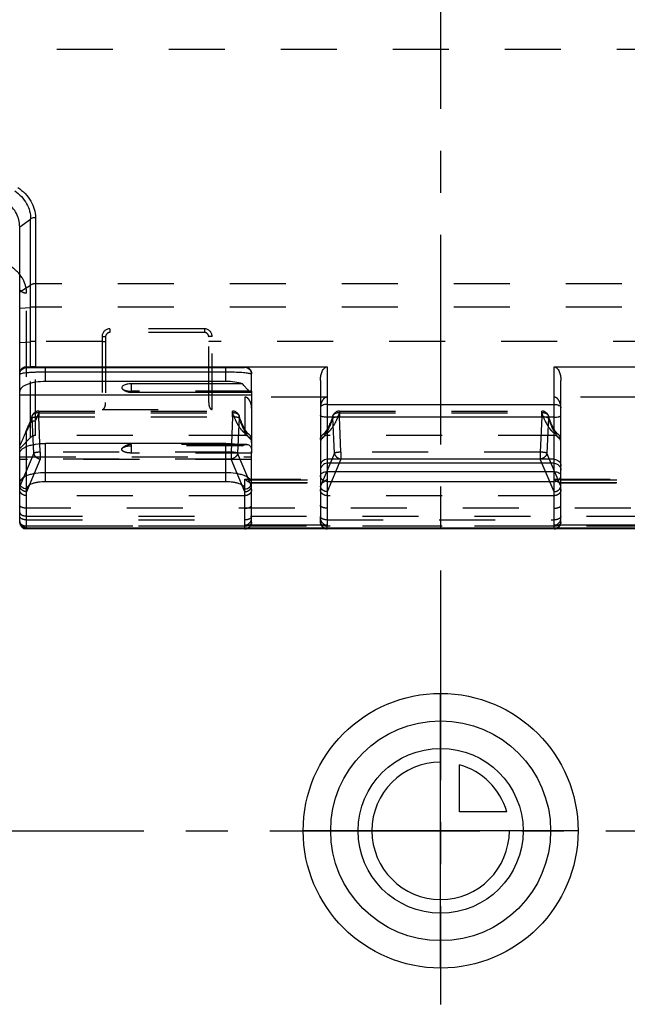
# Model space of a CAD drawing. Header units: millimetres. Extents: x 0 to 1000, y 0 to 1000.
# Tile 2 of 6: x 451 to 522, y 338 to 453. Entities that reach past the tile are written whole.
import ezdxf

# ---------------------------------------------------------------- set-up
doc = ezdxf.new("R2010")
doc.units = ezdxf.units.MM
doc.header["$LTSCALE"] = 65.185185
doc.linetypes.add('CENTER', pattern=[0.6, 0.375, -0.075, 0.075, -0.075])
doc.linetypes.add('HIDDEN', pattern=[0.2, 0.1, -0.1])
for name, color, linetype in [('ACHSEN_S', 7, 'CONTINUOUS'), ('FASEN', 7, 'CONTINUOUS'), ('FLAECHEN', 7, 'CONTINUOUS'), ('KOERPER', 7, 'CONTINUOUS'), ('KONST.EL_MIT_GEO', 7, 'CONTINUOUS'), ('KURVEN', 7, 'CONTINUOUS')]:
    doc.layers.add(name, color=color, linetype=linetype)

msp = doc.modelspace()

# ---------------------------------------------------------------- linework, layer by layer
at = {"layer": 'ACHSEN_S', "color": 40, "linetype": 'CENTER'}
for p, q in [((500, 662.55), (500, 338.23)), ((401.88, 358.45), (598.12, 358.45))]:
    msp.add_line(p, q, dxfattribs=at)
at = {"layer": 'FASEN', "color": 8, "linetype": 'HIDDEN'}
for p, q in [((452.27, 404.25), (451, 402.99)), ((451, 402.99), (451, 403.29))]:
    msp.add_line(p, q, dxfattribs=at)
at = {"layer": 'FASEN', "color": 7, "linetype": 'Continuous'}
msp.add_open_spline([(451, 428.81), (451, 429.08), (450.94, 429.61), (450.65, 430.37), (450.18, 431.06), (449.77, 431.45), (449.54, 431.63)], degree=3, knots=[0, 0, 0, 0, 0.240298, 0.483173, 0.734744, 1, 1, 1, 1], dxfattribs=at)
at = {"layer": 'FLAECHEN', "color": 8, "linetype": 'HIDDEN'}
for p, q in [((477.2, 404.49), (452.83, 404.49)), ((513.2, 404.49), (486.8, 404.49))]:
    msp.add_line(p, q, dxfattribs=at)
at = {"layer": 'KOERPER', "color": 8, "linetype": 'HIDDEN'}
for p, q in [((592.2, 449.45), (407.8, 449.45)), ((476.36, 403.45), (464, 403.45)), ((464, 402.45), (464, 403.45))]:
    msp.add_line(p, q, dxfattribs=at)
at = {"layer": 'KOERPER', "color": 7, "linetype": 'Continuous'}
for p, q in [((464, 409.5), (464, 410.51)), ((477.94, 409.5), (464, 409.5)), ((477.44, 403.45), (476.36, 403.45))]:
    msp.add_line(p, q, dxfattribs=at)
msp.add_arc((464, 411), 1.5, 226.1863, 270, dxfattribs=at)
at = {"layer": 'KOERPER', "color": 8, "linetype": 'HIDDEN'}
msp.add_arc((464, 401.95), 1.5, 90, 133.8137, dxfattribs=at)
at = {"layer": 'KOERPER', "color": 7, "linetype": 'Continuous'}
msp.add_open_spline([(464, 410.51), (463.82, 410.51), (463.51, 410.48), (463.15, 410.37), (462.95, 410.24), (462.88, 410.13), (462.88, 410.01), (462.93, 409.95), (462.96, 409.92)], degree=3, knots=[0, 0, 0, 0, 0.362688, 0.65547, 0.762168, 0.844032, 0.915794, 1, 1, 1, 1], dxfattribs=at)
at = {"layer": 'KOERPER', "color": 8, "linetype": 'HIDDEN'}
for points, knots in [([(462.96, 409.92), (463.01, 409.87), (463.14, 409.79), (463.49, 409.68), (463.79, 409.65), (464, 409.65)], [0, 0, 0, 0, 0.183437, 0.420719, 1, 1, 1, 1]), ([(464, 402.45), (463.82, 402.45), (463.51, 402.47), (463.15, 402.58), (462.95, 402.71), (462.88, 402.82), (462.88, 402.94), (462.93, 403), (462.96, 403.03)], [0, 0, 0, 0, 0.362688, 0.65547, 0.762168, 0.844032, 0.915794, 1, 1, 1, 1]), ([(462.96, 403.03), (463.01, 403.08), (463.14, 403.16), (463.49, 403.27), (463.79, 403.3), (464, 403.3)], [0, 0, 0, 0, 0.183437, 0.420719, 1, 1, 1, 1])]:
    msp.add_open_spline(points, degree=3, knots=knots, dxfattribs=at)
at = {"layer": 'KONST.EL_MIT_GEO', "color": 7, "linetype": 'Continuous'}
for p, q in [((451, 428.81), (452.27, 429.71)), ((452.27, 412.5), (452.27, 429.71)), ((452.83, 429.89), (452.83, 412.49)), ((451, 402.51), (451, 428.81)), ((451.8, 412.4), (451.8, 412.51)), ((451.8, 412.51), (452.27, 412.5)), ((452.83, 412.49), (486.8, 412.49)), ((475, 412.36), (454, 412.36)), ((454, 410.78), (454, 412.36)), ((475, 411.87), (454, 411.87)), ((475, 410.78), (475, 412.36)), ((477.2, 412.49), (477.2, 412.4)), ((486.8, 412.49), (486.8, 394.06)), ((513.2, 412.49), (547.17, 412.49)), ((513.2, 394.06), (513.2, 412.49)), ((475, 410.78), (454, 410.78)), ((478, 409.65), (478, 411.69)), ((486, 410.89), (486, 394.91)), ((514, 394.91), (514, 410.89)), ((476.94, 410.51), (464, 410.51)), ((478, 409.5), (478, 402.67)), ((451, 409.21), (478, 409.21)), ((486.8, 408.12), (513.2, 408.12)), ((513.2, 406.62), (486.8, 406.62)), ((475, 403.57), (454, 403.57)), ((454, 399.11), (454, 403.57)), ((475, 399.11), (475, 403.57)), ((451, 394.4), (451, 402.43)), ((478, 394.91), (478, 402.43)), ((513.2, 401.72), (486.8, 401.72)), ((513.2, 401.25), (486.8, 401.25)), ((475, 400.16), (454, 400.16)), ((513.2, 400.24), (486.8, 400.24)), ((451.8, 393.6), (451.8, 398.27)), ((475, 399.11), (454, 399.11)), ((477.2, 394.06), (477.2, 398.27)), ((513.2, 399.11), (486.8, 399.11)), ((451.8, 393.73), (548.2, 393.73)), ((451.8, 393.67), (548.2, 393.67)), ((477.2, 393.6), (451.8, 393.6)), ((486.8, 394.06), (477.2, 394.06)), ((477.2, 393.67), (477.2, 393.6)), ((486.8, 393.6), (486.8, 393.67)), ((513.2, 393.6), (486.8, 393.6)), ((522.8, 394.06), (513.2, 394.06)), ((513.2, 393.67), (513.2, 393.6))]:
    msp.add_line(p, q, dxfattribs=at)
at = {"layer": 'KONST.EL_MIT_GEO', "color": 8, "linetype": 'HIDDEN'}
for p, q in [((547.17, 422.16), (452.83, 422.16)), ((451, 421.22), (452.27, 422.01)), ((451.8, 412.51), (451.8, 421.06)), ((451, 419.31), (452.27, 419.42)), ((547.17, 419.44), (452.83, 419.44)), ((472.5, 416.92), (461.5, 416.92)), ((461.5, 416.92), (461.5, 416.49)), ((472.5, 416.49), (461.5, 416.49)), ((472.5, 416.92), (472.5, 416.49)), ((451, 415.31), (452.27, 415.42)), ((460.6, 415.44), (452.83, 415.44)), ((460.6, 416.02), (460.6, 407.52)), ((461, 415.99), (461, 408.35)), ((473, 408.35), (473, 415.99)), ((473.4, 407.52), (473.4, 416.02)), ((526.6, 415.44), (473.4, 415.44)), ((451.8, 398.27), (451.8, 412.4)), ((452.27, 404.25), (452.27, 412.5)), ((452.83, 404.49), (452.83, 412.49)), ((478, 409.65), (464, 409.65)), ((478, 409.5), (478, 409.65)), ((486.8, 408.96), (477.2, 408.96)), ((477.2, 408.96), (477.2, 404.49)), ((522.8, 408.96), (513.2, 408.96)), ((453.22, 407.33), (475.78, 407.33)), ((453.22, 407.33), (453.22, 406.66)), ((460.6, 407.52), (473.4, 407.52)), ((475.78, 406.66), (475.78, 407.33)), ((488.22, 407.33), (511.78, 407.33)), ((488.22, 407.33), (488.22, 406.66)), ((511.78, 406.66), (511.78, 407.33)), ((452.63, 402.42), (452.45, 406.53)), ((453.22, 407.15), (475.78, 407.15)), ((453.22, 406.66), (475.78, 406.66)), ((453.4, 402.56), (453.22, 406.66)), ((475.78, 406.66), (475.6, 402.56)), ((476.55, 406.53), (476.37, 402.42)), ((487.63, 402.42), (487.45, 406.53)), ((488.22, 407.15), (511.78, 407.15)), ((488.22, 406.66), (511.78, 406.66)), ((488.4, 402.56), (488.22, 406.66)), ((511.78, 406.66), (511.6, 402.56)), ((512.55, 406.53), (512.37, 402.42)), ((476.94, 403.3), (464, 403.3)), ((478, 402.43), (478, 402.67)), ((451, 402.43), (451, 402.51)), ((451, 402), (478, 402)), ((478, 401.71), (451, 401.71)), ((452.63, 402.42), (451.01, 398.57)), ((453.4, 401.75), (451.8, 397.94)), ((475.6, 402.56), (453.4, 402.56)), ((453.4, 402.56), (453.4, 401.75)), ((475.6, 401.75), (453.4, 401.75)), ((478, 402.45), (464, 402.45)), ((475.6, 402.56), (475.6, 401.75)), ((477.2, 397.94), (475.6, 401.75)), ((477.99, 398.57), (476.37, 402.42)), ((487.63, 402.42), (486.01, 398.57)), ((488.4, 401.75), (486.8, 397.94)), ((511.6, 402.56), (488.4, 402.56)), ((488.4, 402.56), (488.4, 401.75)), ((511.6, 401.75), (488.4, 401.75)), ((511.6, 402.56), (511.6, 401.75)), ((513.2, 397.94), (511.6, 401.75)), ((513.99, 398.57), (512.37, 402.42)), ((477.2, 399.41), (486.8, 399.41)), ((477.2, 398.27), (477.2, 399.41)), ((478, 399.32), (486, 399.32)), ((513.2, 399.41), (522.8, 399.41)), ((514, 399.32), (522, 399.32)), ((477.92, 398.97), (486.08, 398.97)), ((478, 399.03), (486, 399.03)), ((513.92, 398.97), (522.08, 398.97)), ((514, 399.03), (522, 399.03)), ((477.2, 397.48), (451.8, 397.48)), ((513.2, 397.48), (486.8, 397.48)), ((548.2, 396.03), (451.8, 396.03)), ((451.8, 395.11), (548.2, 395.11)), ((451.8, 394.66), (477.2, 394.66)), ((478, 394.4), (478, 394.91)), ((486, 394.4), (486, 394.91)), ((486.8, 394.66), (513.2, 394.66)), ((514, 394.4), (514, 394.91)), ((451.8, 393.96), (548.2, 393.96)), ((477.2, 393.92), (451.8, 393.92)), ((477.2, 393.67), (477.2, 394.06)), ((486.8, 393.67), (486.8, 394.06)), ((513.2, 393.92), (486.8, 393.92)), ((513.2, 393.67), (513.2, 394.06))]:
    msp.add_line(p, q, dxfattribs=at)
for points in [[(452.21, 406.11), (452.19, 406.05), (452.12, 405.9), (452.06, 405.75), (452, 405.64)], [(452.46, 406.78), (452.43, 406.69), (452.39, 406.58), (452.36, 406.48), (452.32, 406.38), (452.28, 406.29), (452.25, 406.19), (452.21, 406.11)], [(477, 405.62), (476.98, 405.66), (476.92, 405.79), (476.86, 405.93), (476.8, 406.07), (476.74, 406.22), (476.68, 406.38), (476.62, 406.54), (476.56, 406.71), (476.54, 406.78)], [(487.46, 406.78), (487.44, 406.72), (487.38, 406.55), (487.32, 406.39), (487.26, 406.23), (487.2, 406.08), (487.14, 405.94), (487.08, 405.8), (487.02, 405.67), (487, 405.62)], [(513, 405.62), (512.98, 405.66), (512.92, 405.79), (512.86, 405.93), (512.8, 406.07), (512.74, 406.22), (512.68, 406.38), (512.62, 406.54), (512.56, 406.71), (512.54, 406.78)], [(477.72, 404.6), (477.68, 404.63), (477.61, 404.7), (477.53, 404.78), (477.44, 404.89), (477.35, 405.01), (477.26, 405.15), (477.16, 405.31), (477.06, 405.5), (477, 405.62)], [(487, 405.62), (486.94, 405.5), (486.84, 405.32), (486.74, 405.16), (486.65, 405.01), (486.56, 404.89), (486.47, 404.78), (486.39, 404.7), (486.32, 404.63), (486.28, 404.6)], [(513.72, 404.6), (513.68, 404.63), (513.61, 404.7), (513.53, 404.78), (513.44, 404.89), (513.35, 405.01), (513.26, 405.15), (513.16, 405.31), (513.06, 405.5), (513, 405.62)]]:
    msp.add_lwpolyline(points, dxfattribs=at)
for centre, radius, start, end in [((461.5, 416.02), 0.9, 90.0012, 179.9988), ((461.5, 415.99), 0.5, 89.9956, 180.0005), ((472.5, 416.02), 0.9, 0.0012, 89.9988), ((472.5, 415.99), 0.5, 359.9994, 90.0043), ((477.56, 409.63), 0.44, 0.0007, 2.5606), ((453.22, 406.53), 0.8, 90, 161.6385), ((475.78, 406.53), 0.8, 18.3807, 90), ((488.22, 406.53), 0.8, 90, 161.6375), ((511.78, 406.53), 0.8, 18.3807, 90), ((452.7, 405.49), 0.705, 123.3786, 128.5632), ((445.13, 409.86), 8.53, 334.6115, 336.5866), ((452.83, 403.69), 0.8, 90, 135), ((477.2, 403.69), 0.8, 0, 90), ((486.8, 403.69), 0.8, 90, 180), ((513.2, 403.69), 0.8, 0, 90), ((477.88, 399.05), 0.12, 349.6436, 359.9535), ((486.12, 399.05), 0.12, 180.0465, 190.3564), ((513.88, 399.05), 0.12, 349.6436, 359.9535), ((486.22, 395.07), 0.216, 180.0443, 189.6099), ((477.2, 394.4), 0.8, 292.9919, 360), ((486.8, 394.4), 0.8, 180, 246.9771), ((513.2, 394.4), 0.8, 292.9919, 360)]:
    msp.add_arc(centre, radius, start, end, dxfattribs=at)
at = {"layer": 'KONST.EL_MIT_GEO', "color": 7, "linetype": 'Continuous'}
for centre, radius, start, end in [((477.56, 402.43), 0.44, 0.0007, 2.5606), ((451.8, 394.47), 0.8, 180, 270), ((451.8, 394.4), 0.8, 180, 270), ((451.8, 394.59), 0.863, 265.3825, 269.9941), ((477.2, 394.4), 0.8, 270, 292.9919), ((486.8, 394.4), 0.8, 246.9771, 270), ((513.2, 394.4), 0.8, 270, 292.9919)]:
    msp.add_arc(centre, radius, start, end, dxfattribs=at)
at = {"layer": 'KONST.EL_MIT_GEO', "color": 8, "linetype": 'HIDDEN'}
for centre, major_axis, start_param, end_param in [((451.8, 400.58), (0.73, 2.12), -3.55225, -3.412734), ((477.2, 400.58), (-0.73, 2.12), -2.870451, -2.730936), ((486.8, 400.58), (0.73, 2.12), -3.55225, -3.412734), ((513.2, 400.58), (-0.73, 2.12), -2.870451, -2.730936)]:
    msp.add_ellipse(centre, major_axis=major_axis, ratio=0.150462, start_param=start_param, end_param=end_param, dxfattribs=at)
at = {"layer": 'KONST.EL_MIT_GEO', "color": 7, "linetype": 'Continuous'}
for centre, start_param, end_param in [((477.2, 394.91), -3.141593, -1.570796), ((486.8, 394.91), 1.570796, 3.141593), ((513.2, 394.91), -3.141593, -1.570796)]:
    msp.add_ellipse(centre, major_axis=(0, 0.854), ratio=0.937229, start_param=start_param, end_param=end_param, dxfattribs=at)
for points, knots in [([(450.44, 432.98), (450.99, 432.59), (451.7, 431.85), (452.19, 430.64), (452.27, 430.01), (452.27, 429.71)], [0, 0, 0, 0, 0.521479, 0.762973, 1, 1, 1, 1]), ([(450.79, 433.37), (451.39, 432.96), (452.17, 432.17), (452.73, 430.88), (452.83, 430.22), (452.83, 429.89)], [0, 0, 0, 0, 0.523167, 0.764242, 1, 1, 1, 1]), ([(452.27, 429.71), (452.3, 429.74), (452.47, 429.85), (452.68, 429.89), (452.83, 429.89)], [0, 0, 0, 0, 0.241729, 1, 1, 1, 1]), ([(451, 411.72), (451, 411.83), (451.05, 412.07), (451.26, 412.34), (451.53, 412.48), (451.72, 412.51), (451.8, 412.51)], [0, 0, 0, 0, 0.275521, 0.561172, 0.798761, 1, 1, 1, 1]), ([(451, 411.6), (451, 411.81), (451.17, 412.23), (451.6, 412.4), (451.8, 412.4)], [0, 0, 0, 0, 0.499973, 1, 1, 1, 1]), ([(454, 411.87), (453.62, 411.87), (453.08, 411.86), (452.38, 411.83), (451.94, 411.8), (451.58, 411.76), (451.3, 411.72), (451.13, 411.68), (451.04, 411.65), (451.01, 411.63), (451.01, 411.62)], [0, 0, 0, 0, 0.373762, 0.542055, 0.689602, 0.811732, 0.905102, 0.96772, 0.987427, 1, 1, 1, 1]), ([(454, 412.36), (453.85, 412.36), (453.56, 412.36), (453.14, 412.36), (452.76, 412.37), (452.43, 412.37), (452.2, 412.38), (452.05, 412.38), (451.96, 412.39), (451.89, 412.39), (451.84, 412.39), (451.82, 412.4), (451.8, 412.4), (451.8, 412.4)], [0, 0, 0, 0, 0.20351, 0.397069, 0.572048, 0.721771, 0.841671, 0.88949, 0.928894, 0.959715, 0.981845, 0.995225, 1, 1, 1, 1]), ([(452.83, 412.49), (452.78, 412.49), (452.59, 412.49), (452.4, 412.5), (452.27, 412.5)], [0, 0, 0, 0, 0.285516, 1, 1, 1, 1]), ([(477.2, 412.4), (477.2, 412.4), (477.18, 412.4), (477.16, 412.39), (477.11, 412.39), (477.04, 412.39), (476.95, 412.38), (476.8, 412.38), (476.57, 412.37), (476.24, 412.37), (475.86, 412.36), (475.44, 412.36), (475.15, 412.36), (475, 412.36)], [0, 0, 0, 0, 0.004776, 0.018155, 0.040284, 0.071106, 0.11051, 0.158329, 0.278229, 0.427952, 0.602931, 0.79649, 1, 1, 1, 1]), ([(477.91, 411.66), (477.86, 411.68), (477.74, 411.71), (477.39, 411.77), (476.8, 411.82), (475.96, 411.86), (475.33, 411.87), (475, 411.87)], [0, 0, 0, 0, 0.054274, 0.133191, 0.35935, 0.659046, 1, 1, 1, 1]), ([(477.2, 412.49), (477.4, 412.49), (477.83, 412.32), (478, 411.9), (478, 411.69)], [0, 0, 0, 0, 0.500073, 1, 1, 1, 1]), ([(478, 411.6), (478, 411.81), (477.83, 412.23), (477.4, 412.4), (477.2, 412.4)], [0, 0, 0, 0, 0.499973, 1, 1, 1, 1]), ([(486, 410.89), (486, 411.05), (486.02, 411.38), (486.12, 411.77), (486.25, 412.07), (486.38, 412.27), (486.56, 412.44), (486.72, 412.49), (486.8, 412.49)], [0, 0, 0, 0, 0.250269, 0.5004, 0.6256, 0.750758, 0.875727, 1, 1, 1, 1]), ([(513.2, 412.49), (513.28, 412.49), (513.44, 412.44), (513.62, 412.27), (513.75, 412.07), (513.88, 411.77), (513.98, 411.38), (514, 411.05), (514, 410.89)], [0, 0, 0, 0, 0.124274, 0.249243, 0.374401, 0.499601, 0.749731, 1, 1, 1, 1]), ([(454, 410.78), (453.62, 410.78), (453.05, 410.74), (452.35, 410.6), (451.9, 410.46), (451.52, 410.29), (451.24, 410.1), (451.05, 409.88), (451, 409.71), (451, 409.63)], [0, 0, 0, 0, 0.337054, 0.492032, 0.631524, 0.752033, 0.851845, 0.932297, 1, 1, 1, 1]), ([(476.94, 410.51), (476.65, 410.6), (476, 410.74), (475.35, 410.78), (475, 410.78)], [0, 0, 0, 0, 0.472844, 1, 1, 1, 1]), ([(478, 411.6), (478, 411.61), (477.97, 411.64), (477.94, 411.66), (477.91, 411.66)], [0, 0, 0, 0, 0.348538, 1, 1, 1, 1]), ([(477.94, 409.5), (477.92, 409.5), (477.87, 409.53), (477.78, 409.6), (477.68, 409.7), (477.5, 409.88), (477.25, 410.15), (477.05, 410.38), (476.94, 410.51)], [0, 0, 0, 0, 0.045481, 0.120053, 0.222756, 0.349131, 0.653324, 1, 1, 1, 1]), ([(477.95, 409.5), (477.95, 409.5), (477.95, 409.5), (477.94, 409.5), (477.94, 409.5)], [0, 0, 0, 0, 0.487597, 1, 1, 1, 1]), ([(478, 409.65), (478, 409.62), (478, 409.57), (477.98, 409.53), (477.97, 409.51)], [0, 0, 0, 0, 0.622595, 1, 1, 1, 1]), ([(486.8, 408.12), (486.7, 408.12), (486.5, 408.1), (486.25, 408.02), (486.06, 407.91), (486, 407.78), (486, 407.73)], [0, 0, 0, 0, 0.320936, 0.605923, 0.83055, 1, 1, 1, 1]), ([(513.2, 408.12), (513.3, 408.12), (513.5, 408.1), (513.75, 408.02), (513.94, 407.91), (514, 407.78), (514, 407.73)], [0, 0, 0, 0, 0.320936, 0.605923, 0.83055, 1, 1, 1, 1]), ([(486.8, 406.62), (486.7, 406.62), (486.51, 406.63), (486.29, 406.66), (486.14, 406.71), (486.06, 406.74), (486, 406.79), (486, 406.83)], [0, 0, 0, 0, 0.357924, 0.665424, 0.787238, 0.883162, 1, 1, 1, 1]), ([(513.2, 406.62), (513.3, 406.62), (513.49, 406.63), (513.71, 406.66), (513.86, 406.71), (513.94, 406.74), (514, 406.79), (514, 406.83)], [0, 0, 0, 0, 0.357924, 0.665424, 0.787238, 0.883162, 1, 1, 1, 1]), ([(451, 402.43), (451, 402.5), (451.05, 402.67), (451.24, 402.89), (451.52, 403.08), (451.9, 403.25), (452.35, 403.39), (453.05, 403.53), (453.62, 403.57), (454, 403.57)], [0, 0, 0, 0, 0.067703, 0.148155, 0.247967, 0.368476, 0.507968, 0.662946, 1, 1, 1, 1]), ([(475, 403.57), (475.35, 403.57), (476, 403.53), (476.65, 403.4), (476.94, 403.3)], [0, 0, 0, 0, 0.527156, 1, 1, 1, 1]), ([(476.94, 403.3), (476.98, 403.32), (477.14, 403.4), (477.31, 403.45), (477.44, 403.45)], [0, 0, 0, 0, 0.274437, 1, 1, 1, 1]), ([(477.44, 403.45), (477.53, 403.45), (477.71, 403.41), (477.9, 403.18), (477.99, 402.84), (478, 402.59), (478, 402.45)], [0, 0, 0, 0, 0.196814, 0.401656, 0.666234, 1, 1, 1, 1]), ([(486.8, 401.72), (486.6, 401.72), (486.17, 401.55), (486, 401.13), (486, 400.93)], [0, 0, 0, 0, 0.500674, 1, 1, 1, 1]), ([(513.2, 401.72), (513.4, 401.72), (513.83, 401.55), (514, 401.13), (514, 400.93)], [0, 0, 0, 0, 0.500674, 1, 1, 1, 1]), ([(486.8, 401.25), (486.6, 401.25), (486.17, 401.08), (486, 400.65), (486, 400.45)], [0, 0, 0, 0, 0.500674, 1, 1, 1, 1]), ([(513.2, 401.25), (513.4, 401.25), (513.83, 401.08), (514, 400.65), (514, 400.45)], [0, 0, 0, 0, 0.500674, 1, 1, 1, 1]), ([(454, 400.16), (453.62, 400.16), (453.05, 400.12), (452.35, 399.97), (451.9, 399.84), (451.52, 399.67), (451.24, 399.47), (451.05, 399.25), (451, 399.08), (451, 399.01)], [0, 0, 0, 0, 0.337054, 0.492032, 0.631524, 0.752033, 0.851845, 0.932297, 1, 1, 1, 1]), ([(478, 399.01), (478, 399.08), (477.95, 399.25), (477.76, 399.47), (477.48, 399.67), (477.1, 399.84), (476.65, 399.97), (475.95, 400.12), (475.38, 400.16), (475, 400.16)], [0, 0, 0, 0, 0.067703, 0.148155, 0.247967, 0.368476, 0.507968, 0.662946, 1, 1, 1, 1]), ([(486.8, 400.24), (486.7, 400.24), (486.5, 400.22), (486.25, 400.14), (486.06, 400.02), (486, 399.9), (486, 399.85)], [0, 0, 0, 0, 0.321012, 0.606041, 0.830648, 1, 1, 1, 1]), ([(486.8, 399.11), (486.7, 399.11), (486.49, 399.14), (486.22, 399.31), (486.04, 399.55), (486, 399.75), (486, 399.85)], [0, 0, 0, 0, 0.259087, 0.512921, 0.759194, 1, 1, 1, 1]), ([(514, 399.85), (514, 399.9), (513.94, 400.02), (513.75, 400.14), (513.5, 400.22), (513.3, 400.24), (513.2, 400.24)], [0, 0, 0, 0, 0.169352, 0.393959, 0.678988, 1, 1, 1, 1]), ([(513.2, 399.11), (513.3, 399.11), (513.51, 399.14), (513.78, 399.31), (513.96, 399.55), (514, 399.75), (514, 399.85)], [0, 0, 0, 0, 0.259087, 0.512921, 0.759194, 1, 1, 1, 1]), ([(451.8, 398.27), (451.7, 398.27), (451.49, 398.31), (451.22, 398.47), (451.04, 398.71), (451, 398.91), (451, 399.01)], [0, 0, 0, 0, 0.259084, 0.512915, 0.759185, 1, 1, 1, 1]), ([(454, 399.11), (453.72, 399.11), (453.31, 399.08), (452.79, 398.98), (452.46, 398.88), (452.18, 398.75), (451.97, 398.61), (451.84, 398.45), (451.8, 398.32), (451.8, 398.27)], [0, 0, 0, 0, 0.337053, 0.492031, 0.631524, 0.752033, 0.851846, 0.932298, 1, 1, 1, 1]), ([(477.2, 398.27), (477.2, 398.32), (477.16, 398.45), (477.03, 398.61), (476.82, 398.75), (476.54, 398.88), (476.21, 398.98), (475.69, 399.08), (475.28, 399.11), (475, 399.11)], [0, 0, 0, 0, 0.067702, 0.148154, 0.247967, 0.368476, 0.507969, 0.662947, 1, 1, 1, 1]), ([(477.2, 398.27), (477.3, 398.27), (477.51, 398.31), (477.78, 398.47), (477.96, 398.71), (478, 398.91), (478, 399.01)], [0, 0, 0, 0, 0.259084, 0.512915, 0.759185, 1, 1, 1, 1]), ([(451.73, 393.73), (451.63, 393.74), (451.44, 393.79), (451.2, 393.95), (451.04, 394.19), (451, 394.38), (451, 394.47)], [0, 0, 0, 0, 0.259085, 0.512497, 0.758722, 1, 1, 1, 1])]:
    msp.add_open_spline(points, degree=3, knots=knots, dxfattribs=at)
at = {"layer": 'KONST.EL_MIT_GEO', "color": 8, "linetype": 'HIDDEN'}
for points, knots in [([(451.8, 421.06), (451.8, 421.34), (451.73, 421.92), (451.27, 423.04), (450.61, 423.73), (450.1, 424.09)], [0, 0, 0, 0, 0.237142, 0.478953, 1, 1, 1, 1]), ([(452.83, 422.16), (452.78, 422.16), (452.58, 422.15), (452.39, 422.09), (452.27, 422.01)], [0, 0, 0, 0, 0.265574, 1, 1, 1, 1]), ([(451.8, 421.06), (451.7, 421.06), (451.5, 421.09), (451.24, 421.2), (451.05, 421.38), (451, 421.54), (451, 421.61)], [0, 0, 0, 0, 0.290733, 0.559473, 0.793677, 1, 1, 1, 1]), ([(452.83, 419.44), (452.78, 419.44), (452.59, 419.44), (452.4, 419.43), (452.27, 419.42)], [0, 0, 0, 0, 0.275608, 1, 1, 1, 1]), ([(452.83, 415.44), (452.78, 415.44), (452.59, 415.44), (452.4, 415.43), (452.27, 415.42)], [0, 0, 0, 0, 0.275608, 1, 1, 1, 1]), ([(460.6, 416.02), (460.65, 416.02), (460.75, 416.02), (460.86, 416.02), (460.93, 416.01), (460.97, 416), (460.99, 416), (461, 415.99), (461, 415.99)], [0, 0, 0, 0, 0.378523, 0.699801, 0.823499, 0.916079, 0.97462, 1, 1, 1, 1]), ([(460.6, 415.44), (460.65, 415.44), (460.75, 415.44), (460.86, 415.44), (460.93, 415.43), (460.97, 415.42), (460.99, 415.42), (461, 415.41), (461, 415.41)], [0, 0, 0, 0, 0.378523, 0.699801, 0.823499, 0.916079, 0.97462, 1, 1, 1, 1]), ([(473.4, 416.02), (473.35, 416.02), (473.25, 416.02), (473.14, 416.02), (473.07, 416.01), (473.03, 416), (473.01, 416), (473, 415.99), (473, 415.99)], [0, 0, 0, 0, 0.378523, 0.699801, 0.823499, 0.916079, 0.97462, 1, 1, 1, 1]), ([(473.4, 415.44), (473.35, 415.44), (473.25, 415.44), (473.14, 415.44), (473.07, 415.43), (473.03, 415.42), (473.01, 415.42), (473, 415.41), (473, 415.41)], [0, 0, 0, 0, 0.378523, 0.699801, 0.823499, 0.916079, 0.97462, 1, 1, 1, 1]), ([(460.6, 407.52), (460.66, 407.52), (460.76, 407.56), (460.87, 407.7), (460.95, 407.88), (460.99, 408.11), (461, 408.27), (461, 408.35)], [0, 0, 0, 0, 0.172351, 0.297987, 0.525424, 0.756382, 1, 1, 1, 1]), ([(473, 408.35), (473, 408.27), (473.01, 408.11), (473.05, 407.88), (473.13, 407.7), (473.24, 407.56), (473.34, 407.52), (473.4, 407.52)], [0, 0, 0, 0, 0.243622, 0.474585, 0.702028, 0.827667, 1, 1, 1, 1]), ([(478, 407.67), (478, 407.8), (477.97, 408.08), (477.86, 408.41), (477.72, 408.65), (477.58, 408.81), (477.41, 408.93), (477.27, 408.96), (477.2, 408.96)], [0, 0, 0, 0, 0.24997, 0.499805, 0.624967, 0.750134, 0.875191, 1, 1, 1, 1]), ([(486.8, 408.96), (486.73, 408.96), (486.59, 408.93), (486.42, 408.81), (486.28, 408.65), (486.14, 408.41), (486.03, 408.08), (486, 407.8), (486, 407.67)], [0, 0, 0, 0, 0.124809, 0.249866, 0.375033, 0.500195, 0.75003, 1, 1, 1, 1]), ([(514, 407.67), (514, 407.8), (513.97, 408.08), (513.86, 408.41), (513.72, 408.65), (513.58, 408.81), (513.41, 408.93), (513.27, 408.96), (513.2, 408.96)], [0, 0, 0, 0, 0.24997, 0.499805, 0.624967, 0.750134, 0.875191, 1, 1, 1, 1]), ([(452.46, 406.78), (452.48, 406.84), (452.56, 406.97), (452.81, 407.15), (453.06, 407.17), (453.22, 407.15)], [0, 0, 0, 0, 0.223842, 0.463054, 1, 1, 1, 1]), ([(487.46, 406.78), (487.48, 406.84), (487.56, 406.97), (487.81, 407.15), (488.06, 407.17), (488.22, 407.15)], [0, 0, 0, 0, 0.223844, 0.463057, 1, 1, 1, 1]), ([(452.27, 406.04), (452.23, 406.01), (452.18, 405.94), (452.09, 405.81), (452.04, 405.7), (452, 405.64)], [0, 0, 0, 0, 0.268771, 0.528161, 1, 1, 1, 1]), ([(452.45, 406.53), (452.42, 406.46), (452.34, 406.22), (452.25, 405.98), (452.18, 405.8)], [0, 0, 0, 0, 0.260346, 1, 1, 1, 1]), ([(452.32, 406.07), (452.35, 406.1), (452.51, 406.18), (452.7, 406.21), (452.83, 406.2)], [0, 0, 0, 0, 0.242914, 1, 1, 1, 1]), ([(452.45, 406.53), (452.44, 406.55), (452.43, 406.63), (452.44, 406.72), (452.46, 406.78)], [0, 0, 0, 0, 0.256728, 1, 1, 1, 1]), ([(453.22, 406.66), (453.13, 406.66), (452.97, 406.65), (452.75, 406.62), (452.57, 406.58), (452.48, 406.55), (452.45, 406.53)], [0, 0, 0, 0, 0.327834, 0.622212, 0.853374, 1, 1, 1, 1]), ([(453.22, 407.15), (453.2, 407.09), (453.11, 406.86), (453.02, 406.64), (452.95, 406.47)], [0, 0, 0, 0, 0.260113, 1, 1, 1, 1]), ([(475.78, 407.15), (475.87, 407.16), (476.03, 407.16), (476.26, 407.1), (476.44, 406.97), (476.52, 406.84), (476.54, 406.78)], [0, 0, 0, 0, 0.279463, 0.539641, 0.777487, 1, 1, 1, 1]), ([(476.28, 405.98), (476.24, 406.06), (476.05, 406.44), (475.89, 406.84), (475.78, 407.15)], [0, 0, 0, 0, 0.230309, 1, 1, 1, 1]), ([(476.55, 406.53), (476.52, 406.55), (476.43, 406.58), (476.25, 406.62), (476.03, 406.65), (475.87, 406.66), (475.78, 406.66)], [0, 0, 0, 0, 0.146762, 0.378045, 0.672411, 1, 1, 1, 1]), ([(477.06, 405.27), (477.01, 405.37), (476.82, 405.78), (476.66, 406.2), (476.55, 406.53)], [0, 0, 0, 0, 0.229774, 1, 1, 1, 1]), ([(487.45, 406.53), (487.41, 406.41), (487.26, 405.99), (487.09, 405.57), (486.94, 405.27)], [0, 0, 0, 0, 0.270225, 1, 1, 1, 1]), ([(487.45, 406.53), (487.44, 406.55), (487.43, 406.63), (487.44, 406.72), (487.46, 406.78)], [0, 0, 0, 0, 0.256728, 1, 1, 1, 1]), ([(488.22, 406.66), (488.13, 406.66), (487.97, 406.65), (487.75, 406.62), (487.57, 406.58), (487.48, 406.55), (487.45, 406.53)], [0, 0, 0, 0, 0.327834, 0.622212, 0.853374, 1, 1, 1, 1]), ([(488.22, 407.15), (488.18, 407.04), (488.03, 406.64), (487.86, 406.25), (487.72, 405.97)], [0, 0, 0, 0, 0.269693, 1, 1, 1, 1]), ([(511.78, 407.15), (511.87, 407.16), (512.03, 407.16), (512.26, 407.1), (512.44, 406.97), (512.52, 406.84), (512.54, 406.78)], [0, 0, 0, 0, 0.279463, 0.539641, 0.777487, 1, 1, 1, 1]), ([(512.28, 405.98), (512.24, 406.06), (512.05, 406.44), (511.89, 406.84), (511.78, 407.15)], [0, 0, 0, 0, 0.230309, 1, 1, 1, 1]), ([(512.55, 406.53), (512.52, 406.55), (512.43, 406.58), (512.25, 406.62), (512.03, 406.65), (511.87, 406.66), (511.78, 406.66)], [0, 0, 0, 0, 0.146762, 0.378045, 0.672411, 1, 1, 1, 1]), ([(513.06, 405.27), (513.01, 405.37), (512.82, 405.78), (512.66, 406.2), (512.55, 406.53)], [0, 0, 0, 0, 0.229774, 1, 1, 1, 1]), ([(452.18, 405.8), (452.14, 405.7), (451.97, 405.31), (451.78, 404.94), (451.62, 404.69)], [0, 0, 0, 0, 0.274763, 1, 1, 1, 1]), ([(452, 405.64), (451.96, 405.55), (451.82, 405.24), (451.7, 404.92), (451.62, 404.69)], [0, 0, 0, 0, 0.278169, 1, 1, 1, 1]), ([(477.2, 404.77), (477.02, 404.91), (476.67, 405.29), (476.41, 405.72), (476.28, 405.98)], [0, 0, 0, 0, 0.444163, 1, 1, 1, 1]), ([(478, 403.96), (477.81, 404.11), (477.45, 404.53), (477.19, 405), (477.06, 405.27)], [0, 0, 0, 0, 0.439224, 1, 1, 1, 1]), ([(486.94, 405.27), (486.81, 405), (486.55, 404.53), (486.19, 404.11), (486, 403.96)], [0, 0, 0, 0, 0.560748, 1, 1, 1, 1]), ([(487.72, 405.97), (487.59, 405.72), (487.33, 405.29), (486.98, 404.91), (486.8, 404.77)], [0, 0, 0, 0, 0.55581, 1, 1, 1, 1]), ([(513.2, 404.77), (513.02, 404.91), (512.67, 405.29), (512.41, 405.72), (512.28, 405.98)], [0, 0, 0, 0, 0.444163, 1, 1, 1, 1]), ([(514, 403.96), (513.81, 404.11), (513.45, 404.53), (513.19, 405), (513.06, 405.27)], [0, 0, 0, 0, 0.439224, 1, 1, 1, 1]), ([(451, 403.29), (451.06, 403.4), (451.29, 403.85), (451.48, 404.32), (451.62, 404.69)], [0, 0, 0, 0, 0.228568, 1, 1, 1, 1]), ([(477.72, 404.6), (477.64, 404.66), (477.48, 404.74), (477.29, 404.77), (477.2, 404.77)], [0, 0, 0, 0, 0.497273, 1, 1, 1, 1]), ([(478, 404.01), (478, 404.12), (477.95, 404.35), (477.8, 404.53), (477.72, 404.6)], [0, 0, 0, 0, 0.500614, 1, 1, 1, 1]), ([(486, 404.01), (486, 404.12), (486.05, 404.35), (486.2, 404.53), (486.28, 404.6)], [0, 0, 0, 0, 0.500614, 1, 1, 1, 1]), ([(486.28, 404.6), (486.36, 404.66), (486.52, 404.74), (486.71, 404.77), (486.8, 404.77)], [0, 0, 0, 0, 0.497289, 1, 1, 1, 1]), ([(513.72, 404.6), (513.64, 404.66), (513.48, 404.74), (513.29, 404.77), (513.2, 404.77)], [0, 0, 0, 0, 0.497273, 1, 1, 1, 1]), ([(514, 404.01), (514, 404.12), (513.95, 404.35), (513.8, 404.53), (513.72, 404.6)], [0, 0, 0, 0, 0.500614, 1, 1, 1, 1]), ([(453.4, 402.56), (453.32, 402.55), (453.15, 402.54), (452.93, 402.51), (452.76, 402.48), (452.66, 402.45), (452.63, 402.42)], [0, 0, 0, 0, 0.327589, 0.621955, 0.853238, 1, 1, 1, 1]), ([(452.63, 402.42), (452.66, 402.25), (452.87, 401.92), (453.22, 401.77), (453.4, 401.75)], [0, 0, 0, 0, 0.480147, 1, 1, 1, 1]), ([(476.37, 402.42), (476.34, 402.45), (476.24, 402.48), (476.07, 402.51), (475.85, 402.54), (475.68, 402.55), (475.6, 402.56)], [0, 0, 0, 0, 0.146762, 0.378045, 0.672411, 1, 1, 1, 1]), ([(476.37, 402.42), (476.34, 402.25), (476.13, 401.92), (475.78, 401.77), (475.6, 401.75)], [0, 0, 0, 0, 0.480147, 1, 1, 1, 1]), ([(488.4, 402.56), (488.32, 402.55), (488.15, 402.54), (487.93, 402.51), (487.76, 402.48), (487.66, 402.45), (487.63, 402.42)], [0, 0, 0, 0, 0.327589, 0.621955, 0.853238, 1, 1, 1, 1]), ([(487.63, 402.42), (487.66, 402.25), (487.87, 401.92), (488.22, 401.77), (488.4, 401.75)], [0, 0, 0, 0, 0.480147, 1, 1, 1, 1]), ([(512.37, 402.42), (512.34, 402.45), (512.24, 402.48), (512.07, 402.51), (511.85, 402.54), (511.68, 402.55), (511.6, 402.56)], [0, 0, 0, 0, 0.146762, 0.378045, 0.672411, 1, 1, 1, 1]), ([(512.37, 402.42), (512.34, 402.25), (512.13, 401.92), (511.78, 401.77), (511.6, 401.75)], [0, 0, 0, 0, 0.480147, 1, 1, 1, 1]), ([(477.89, 398.97), (477.84, 398.97), (477.73, 399.02), (477.5, 399.16), (477.32, 399.3), (477.2, 399.41)], [0, 0, 0, 0, 0.18191, 0.420622, 1, 1, 1, 1]), ([(486.08, 398.97), (486.13, 398.97), (486.25, 399.01), (486.42, 399.1), (486.61, 399.24), (486.73, 399.35), (486.8, 399.41)], [0, 0, 0, 0, 0.174034, 0.411736, 0.691853, 1, 1, 1, 1]), ([(513.92, 398.97), (513.87, 398.97), (513.75, 399.01), (513.58, 399.1), (513.39, 399.24), (513.27, 399.35), (513.2, 399.41)], [0, 0, 0, 0, 0.174034, 0.411736, 0.691853, 1, 1, 1, 1]), ([(451.8, 397.48), (451.7, 397.48), (451.49, 397.52), (451.22, 397.68), (451.04, 397.91), (451, 398.1), (451, 398.2)], [0, 0, 0, 0, 0.263698, 0.519521, 0.763919, 1, 1, 1, 1]), ([(451.8, 397.94), (451.61, 397.95), (451.25, 398.07), (451.04, 398.4), (451.01, 398.57)], [0, 0, 0, 0, 0.523944, 1, 1, 1, 1]), ([(477.2, 397.94), (477.39, 397.95), (477.75, 398.07), (477.96, 398.4), (477.99, 398.57)], [0, 0, 0, 0, 0.523944, 1, 1, 1, 1]), ([(478, 398.2), (478, 398.1), (477.96, 397.91), (477.78, 397.68), (477.51, 397.52), (477.3, 397.48), (477.2, 397.48)], [0, 0, 0, 0, 0.236081, 0.480479, 0.736302, 1, 1, 1, 1]), ([(478, 399.03), (477.99, 399.01), (477.98, 398.97), (477.93, 398.97), (477.92, 398.97)], [0, 0, 0, 0, 0.485081, 1, 1, 1, 1]), ([(486, 399.03), (486.01, 399.01), (486.02, 398.97), (486.07, 398.97), (486.08, 398.97)], [0, 0, 0, 0, 0.485081, 1, 1, 1, 1]), ([(486.8, 397.48), (486.7, 397.48), (486.49, 397.52), (486.22, 397.68), (486.04, 397.91), (486, 398.1), (486, 398.2)], [0, 0, 0, 0, 0.263698, 0.519521, 0.763919, 1, 1, 1, 1]), ([(486.8, 397.94), (486.61, 397.95), (486.25, 398.07), (486.04, 398.4), (486.01, 398.57)], [0, 0, 0, 0, 0.523944, 1, 1, 1, 1]), ([(513.2, 397.94), (513.39, 397.95), (513.75, 398.07), (513.96, 398.4), (513.99, 398.57)], [0, 0, 0, 0, 0.523944, 1, 1, 1, 1]), ([(514, 398.2), (514, 398.1), (513.96, 397.91), (513.78, 397.68), (513.51, 397.52), (513.3, 397.48), (513.2, 397.48)], [0, 0, 0, 0, 0.236081, 0.480479, 0.736302, 1, 1, 1, 1]), ([(514, 399.03), (513.99, 399.01), (513.98, 398.97), (513.93, 398.97), (513.92, 398.97)], [0, 0, 0, 0, 0.485081, 1, 1, 1, 1]), ([(451.8, 396.03), (451.7, 396.03), (451.5, 396.04), (451.22, 396.11), (451, 396.25), (451, 396.36)], [0, 0, 0, 0, 0.338596, 0.635326, 1, 1, 1, 1]), ([(477.2, 396.03), (477.3, 396.03), (477.5, 396.04), (477.78, 396.11), (478, 396.25), (478, 396.36)], [0, 0, 0, 0, 0.338596, 0.635326, 1, 1, 1, 1]), ([(486.8, 396.03), (486.7, 396.03), (486.5, 396.04), (486.22, 396.11), (486, 396.25), (486, 396.36)], [0, 0, 0, 0, 0.338596, 0.635326, 1, 1, 1, 1]), ([(513.2, 396.03), (513.3, 396.03), (513.5, 396.04), (513.78, 396.11), (514, 396.25), (514, 396.36)], [0, 0, 0, 0, 0.338596, 0.635326, 1, 1, 1, 1]), ([(451, 395.54), (451, 395.48), (451.05, 395.37), (451.19, 395.26), (451.43, 395.14), (451.65, 395.11), (451.8, 395.11)], [0, 0, 0, 0, 0.177119, 0.341521, 0.538704, 1, 1, 1, 1]), ([(451.8, 394.66), (451.7, 394.66), (451.5, 394.68), (451.25, 394.76), (451.06, 394.89), (451, 395.02), (451, 395.07)], [0, 0, 0, 0, 0.317723, 0.60054, 0.825818, 1, 1, 1, 1]), ([(477.89, 394.87), (477.81, 394.79), (477.58, 394.69), (477.33, 394.66), (477.2, 394.66)], [0, 0, 0, 0, 0.448627, 1, 1, 1, 1]), ([(478, 395.07), (478, 395.06), (477.99, 394.98), (477.94, 394.91), (477.89, 394.87)], [0, 0, 0, 0, 0.229243, 1, 1, 1, 1]), ([(486.8, 394.66), (486.7, 394.66), (486.52, 394.68), (486.23, 394.76), (486.02, 394.92), (486, 395.04)], [0, 0, 0, 0, 0.315366, 0.599627, 1, 1, 1, 1]), ([(513.89, 394.87), (513.81, 394.79), (513.58, 394.69), (513.33, 394.66), (513.2, 394.66)], [0, 0, 0, 0, 0.448627, 1, 1, 1, 1]), ([(514, 395.07), (514, 395.06), (513.99, 394.98), (513.94, 394.91), (513.89, 394.87)], [0, 0, 0, 0, 0.229243, 1, 1, 1, 1]), ([(451, 394.47), (451, 394.4), (451.05, 394.25), (451.24, 394.09), (451.5, 393.98), (451.7, 393.96), (451.8, 393.96)], [0, 0, 0, 0, 0.197062, 0.428518, 0.701334, 1, 1, 1, 1]), ([(451, 394.4), (451, 394.31), (451.04, 394.11), (451.22, 393.86), (451.49, 393.7), (451.7, 393.66), (451.8, 393.66)], [0, 0, 0, 0, 0.24081, 0.487081, 0.740914, 1, 1, 1, 1]), ([(451.8, 393.92), (451.64, 393.92), (451.36, 393.96), (451.11, 394.13), (451.05, 394.24)], [0, 0, 0, 0, 0.555502, 1, 1, 1, 1]), ([(477.2, 393.66), (477.3, 393.66), (477.51, 393.7), (477.78, 393.86), (477.96, 394.11), (478, 394.31), (478, 394.4)], [0, 0, 0, 0, 0.25908, 0.512913, 0.759184, 1, 1, 1, 1]), ([(478, 394.4), (478, 394.34), (477.95, 394.19), (477.76, 394.04), (477.5, 393.94), (477.3, 393.92), (477.2, 393.92)], [0, 0, 0, 0, 0.192382, 0.42254, 0.69742, 1, 1, 1, 1]), ([(486, 394.4), (486, 394.31), (486.04, 394.11), (486.22, 393.86), (486.49, 393.7), (486.7, 393.66), (486.8, 393.66)], [0, 0, 0, 0, 0.24081, 0.487081, 0.740914, 1, 1, 1, 1]), ([(486.8, 393.92), (486.7, 393.92), (486.5, 393.94), (486.24, 394.04), (486.05, 394.19), (486, 394.34), (486, 394.4)], [0, 0, 0, 0, 0.302584, 0.577462, 0.807619, 1, 1, 1, 1]), ([(513.2, 393.66), (513.3, 393.66), (513.51, 393.7), (513.78, 393.86), (513.96, 394.11), (514, 394.31), (514, 394.4)], [0, 0, 0, 0, 0.25908, 0.512913, 0.759184, 1, 1, 1, 1]), ([(514, 394.4), (514, 394.34), (513.95, 394.19), (513.76, 394.04), (513.5, 393.94), (513.3, 393.92), (513.2, 393.92)], [0, 0, 0, 0, 0.192382, 0.42254, 0.69742, 1, 1, 1, 1])]:
    msp.add_open_spline(points, degree=3, knots=knots, dxfattribs=at)
at = {"layer": 'KONST.EL_MIT_GEO', "color": 7, "linetype": 'Continuous'}
for points in [[(451.01, 411.62), (451, 411.61), (451, 411.61), (451, 411.6)], [(477.97, 409.51), (477.96, 409.51), (477.96, 409.51), (477.95, 409.5)], [(451.02, 394.3), (451.01, 394.33), (451, 394.37), (451, 394.4)]]:
    msp.add_open_spline(points, degree=3, dxfattribs=at)
at = {"layer": 'KONST.EL_MIT_GEO', "color": 8, "linetype": 'HIDDEN'}
for points in [[(476.54, 406.78), (476.57, 406.7), (476.57, 406.61), (476.55, 406.53)], [(512.54, 406.78), (512.57, 406.7), (512.57, 406.61), (512.55, 406.53)], [(477.92, 398.97), (477.91, 398.97), (477.9, 398.97), (477.89, 398.97)], [(451.05, 394.24), (451.04, 394.26), (451.03, 394.28), (451.02, 394.3)]]:
    msp.add_open_spline(points, degree=3, dxfattribs=at)
at = {"layer": 'KURVEN', "color": 40, "linetype": 'Continuous'}
for p, q in [((500, 342.45), (500, 374.45)), ((502.2, 360.65), (502.2, 366.14)), ((507.69, 360.65), (502.2, 360.65)), ((516, 358.45), (484, 358.45))]:
    msp.add_line(p, q, dxfattribs=at)
for radius in [16, 12.8, 9.6]:
    msp.add_circle((500, 358.45), radius, dxfattribs=at)
for start, end in [(90, 360), (15.962, 74.038)]:
    msp.add_arc((500, 358.45), 8, start, end, dxfattribs=at)

doc.saveas('drawing.dxf')
